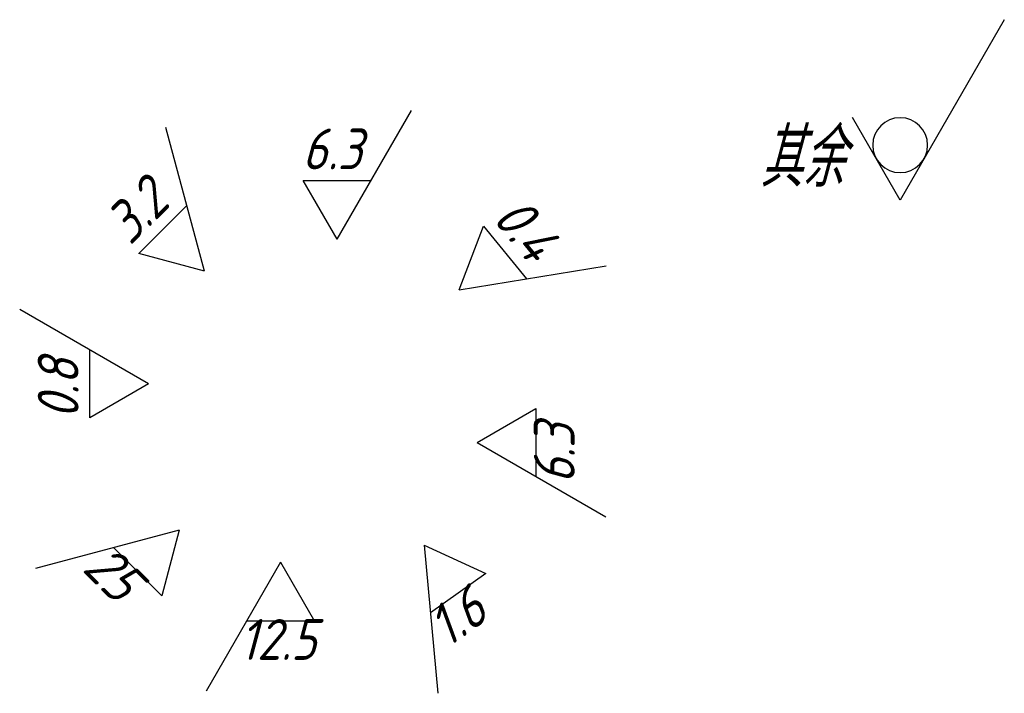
# Model space of a CAD drawing. Header units: millimetres. Extents: x 767.8 to 852.2, y 461.4 to 519.1.
import ezdxf

# ---------------------------------------------------------------- set-up
doc = ezdxf.new("R2010")
doc.units = ezdxf.units.MM
doc.header["$LTSCALE"] = 0.5
doc.layers.add('剖面线层', color=7, linetype='Continuous')
doc.layers.add('细实线层', color=7, linetype='Continuous')
doc.styles.add('工程字体（斜）', font='gbeitc.shx', dxfattribs={"bigfont": 'gbcbig.shx'})
doc.styles.add('工程斜体', font='gbeitc.shx', dxfattribs={"bigfont": 'gbcbig.shx'})

# ---------------------------------------------------------------- blocks, each defined once
blk = doc.blocks.new('粗糙度符号1')
at = {"layer": '细实线层', "ltscale": 0.5}
for p, q in [((0, 0), (6.379, 11.049)), ((0, 0), (-2.915, 5.049)), ((-2.915, 5.049), (2.915, 5.049))]:
    blk.add_line(p, q, dxfattribs=at)
at = {"layer": '细实线层', "ltscale": 0.5, "style": '工程字体（斜）'}
blk.add_attdef('CCD', (-3, 6), '', height=3.5, dxfattribs=at)
blk = doc.blocks.new('粗糙度符号2')
at = {"layer": '细实线层', "ltscale": 0.5}
for p, q in [((0, 0), (-6.379, -11.049)), ((0, 0), (2.915, -5.049)), ((2.915, -5.049), (-2.915, -5.049))]:
    blk.add_line(p, q, dxfattribs=at)
at = {"layer": '细实线层', "ltscale": 0.5, "style": '工程字体（斜）'}
blk.add_attdef('CCD', (-3.521, -8.376), '', height=3.5, dxfattribs=at)
blk = doc.blocks.new('rf')
at = {"layer": '细实线层', "ltscale": 0.5}
for p, q in [((52.006, 25.889), (43.075, 10.42)), ((43.075, 10.42), (38.994, 17.489))]:
    blk.add_line(p, q, dxfattribs=at)
blk.add_ellipse((43.075, 15.132), major_axis=(-1.666, 1.666), ratio=1, start_param=3.926991, end_param=10.210176, dxfattribs=at)
at = {"layer": '剖面线层', "ltscale": 0.5}
for name, p, values in [('粗糙度符号1', (-5.204, 7.061), {'CCD': '6.3'}), ('粗糙度符号2', (-10.048, -20.625), {'CCD': '12.5'})]:
    blk.add_blockref(name, p, dxfattribs=at).add_auto_attribs(values)
for name, p, rotation, values in [('粗糙度符号1', (-16.581, 4.332), 45, {'CCD': '3.2'}), ('粗糙度符号1', (5.277, 2.721), 309.2878038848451, {'CCD': '0.4'}), ('粗糙度符号1', (-21.365, -5.343), 90, {'CCD': '0.8'}), ('粗糙度符号2', (6.796, -10.356), 90, {'CCD': '6.3'}), ('粗糙度符号2', (-18.73, -17.866), 315, {'CCD': '25'}), ('粗糙度符号2', (2.271, -19.162), 35.20802665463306, {'CCD': '1.6'})]:
    blk.add_blockref(name, p, dxfattribs=dict(at, rotation=rotation)).add_auto_attribs(values)
at = {"layer": '细实线层', "ltscale": 0.5, "style": '工程斜体'}
blk.add_text('其余', height=5, dxfattribs=at).set_placement((31.041, 11.561))

msp = doc.modelspace()

# ---------------------------------------------------------------- block references
at = {"layer": '剖面线层'}
msp.add_blockref('rf', (800.232, 493.229), dxfattribs=at)

doc.saveas('drawing.dxf')
